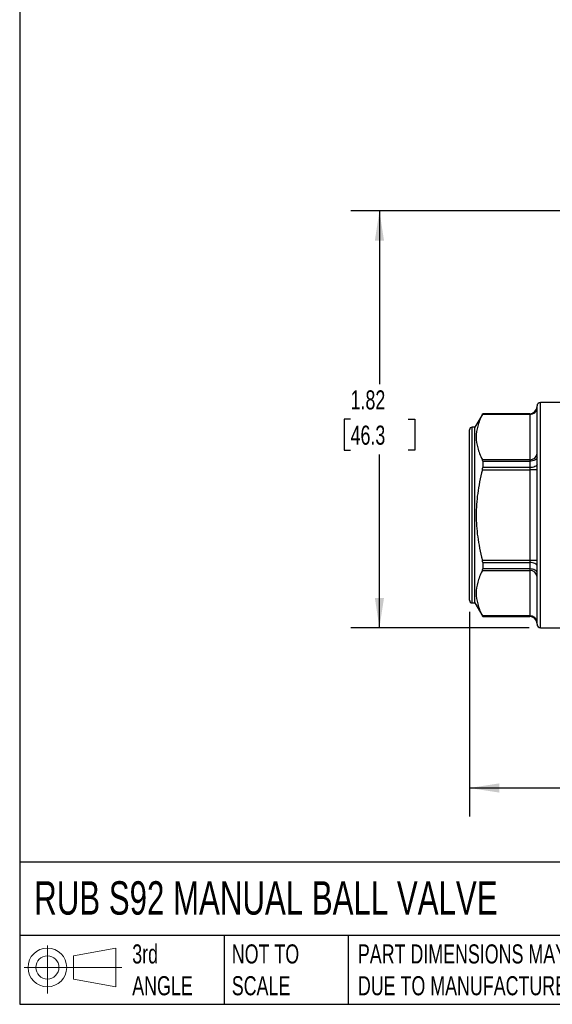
# Model space of a CAD drawing. Header units: inches. Extents: x 0.2 to 10.8, y 0.2 to 8.2.
# Tile 1 of 13: x 0.2 to 2.6, y 0.2 to 4.6. Entities that reach past the tile are written whole.
import ezdxf

# ---------------------------------------------------------------- set-up
doc = ezdxf.new("R2010")
doc.units = ezdxf.units.IN
doc.header["$MEASUREMENT"] = 0
doc.linetypes.add('SLD-Solid', pattern=[0])
doc.layers.add('DIMENSIONS', color=140, linetype='SLD-Solid', lineweight=25)
doc.layers.add('TEXT', color=140, linetype='SLD-Solid', lineweight=25)
doc.layers.add('SLD-DEFPOINTS', color=7, linetype='Continuous')
doc.styles.add('SLDTEXTSTYLE0', font='TXT', dxfattribs={"width": 0.7})
doc.dimstyles.new('SLDDIMSTYLE0', dxfattribs={"dimtxt": 0.084961, "dimasz": 0.13, "dimexe": 0, "dimexo": 0.0625, "dimgap": 0.02124, "dimtad": 0, "dimtih": 1, "dimtoh": 1, "dimrnd": 1e-09, "dimzin": 12, "dimdsep": 46, "dimtxsty": 'SLDTEXTSTYLE0', "dimsah": 1, "dimcen": 0.09, "dimadec": 0, "dimazin": 3, "dimtfac": 1, "dimtofl": 0, "dimtmove": 0, "dimatfit": 3, "dimfxl": 0, "dimfrac": 2, "dimtolj": 1, "dimtzin": 12, "dimarcsym": 0})

# ---------------------------------------------------------------- blocks, each defined once
blk = doc.blocks.new('Block11')
at = {"color": 7, "linetype": 'SLD-Solid', "lineweight": 18}
for p, q in [((0.1019, 0.2091), (0.1019, 0)), ((0.2157, 0.1641), (0.4006, 0.1981)), ((0.4006, 0.1981), (0.4006, 0.0288)), ((0.2157, 0.0628), (0.2157, 0.1641)), ((0, 0.1135), (0.4281, 0.1135)), ((0.2157, 0.0628), (0.4006, 0.0288))]:
    blk.add_line(p, q, dxfattribs=at)
for radius in [0.0846, 0.0506]:
    blk.add_circle((0.1019, 0.1135), radius, dxfattribs=at)
blk = doc.blocks.new('Block12')
at = {"layer": 'SLD-DEFPOINTS'}
blk.add_blockref('Block11', (0, 0), dxfattribs=at)
blk = doc.blocks.new('_D_2')
at = {"layer": 'DIMENSIONS'}
for p, q in [((2.2166, 1.9647), (2.2166, 1.0698)), ((3.9883, 1.9647), (3.9883, 1.0698)), ((2.2166, 1.1948), (2.856, 1.1948)), ((2.9712, 1.1948), (2.9426, 1.1948)), ((2.9426, 1.1948), (2.9426, 1.0598)), ((3.2236, 1.1948), (3.2522, 1.1948)), ((3.2522, 1.1948), (3.2522, 1.0598)), ((3.9883, 1.1948), (3.3388, 1.1948)), ((2.9426, 1.0598), (2.9712, 1.0598)), ((3.2522, 1.0598), (3.2236, 1.0598))]:
    blk.add_line(p, q, dxfattribs=at)
for points in [[(2.2166, 1.1948), (2.3466, 1.1748), (2.3466, 1.2148)], [(3.9883, 1.1948), (3.8583, 1.2148), (3.8583, 1.1748)]]:
    blk.add_solid(points, dxfattribs=at)
at = {"layer": 'DIMENSIONS', "char_height": 0.08333, "attachment_point": 1, "style": 'SLDTEXTSTYLE0'}
for s, insert in [('1.77', (2.9712, 1.3212)), ('45.0', (2.9712, 1.1672))]:
    blk.add_mtext(s, dxfattribs=dict(at, insert=insert))
blk = doc.blocks.new('_D_4')
at = {"layer": 'DIMENSIONS'}
for p, q in [((2.9492, 3.7155), (1.6979, 3.7155)), ((1.8229, 3.7155), (1.8229, 2.9592)), ((1.6967, 2.8051), (1.6681, 2.8051)), ((1.6681, 2.8051), (1.6681, 2.6701)), ((1.9491, 2.8051), (1.9777, 2.8051)), ((1.9777, 2.8051), (1.9777, 2.6701)), ((1.6681, 2.6701), (1.6967, 2.6701)), ((1.9777, 2.6701), (1.9491, 2.6701)), ((1.8229, 1.8947), (1.8229, 2.651)), ((2.4776, 1.8947), (1.6979, 1.8947))]:
    blk.add_line(p, q, dxfattribs=at)
for points in [[(1.8229, 3.7155), (1.8029, 3.5855), (1.8429, 3.5855)], [(1.8229, 1.8947), (1.8429, 2.0247), (1.8029, 2.0247)]]:
    blk.add_solid(points, dxfattribs=at)
at = {"layer": 'DIMENSIONS', "char_height": 0.08333, "attachment_point": 1, "style": 'SLDTEXTSTYLE0'}
for s, insert in [('1.82', (1.6967, 2.9315)), ('46.3', (1.6967, 2.7775))]:
    blk.add_mtext(s, dxfattribs=dict(at, insert=insert))

msp = doc.modelspace()

# ---------------------------------------------------------------- linework, layer by layer
for p, q in [((2.5119, 1.9104), (2.5119, 2.8632)), ((2.6497, 2.8789), (2.5276, 2.8789)), ((2.5276, 1.8947), (2.5276, 2.8789)), ((2.2743, 2.8297), (2.2402, 2.7707)), ((2.2731, 2.8268), (2.4804, 2.8268)), ((2.4804, 2.8297), (2.2743, 2.8297)), ((2.2743, 2.8297), (2.2743, 2.8294)), ((2.4804, 2.8294), (2.2743, 2.8294)), ((2.4804, 2.8297), (2.4804, 2.8294)), ((2.4804, 2.8294), (2.4804, 2.8268)), ((2.4804, 2.8268), (2.4804, 2.6287)), ((2.2166, 2.0147), (2.2166, 2.7588)), ((2.2402, 2.7707), (2.2284, 2.7707)), ((2.2284, 2.0029), (2.2284, 2.7707)), ((2.2402, 2.0029), (2.2402, 2.7707)), ((2.4804, 2.6287), (2.2731, 2.6287)), ((2.4804, 2.6287), (2.4804, 2.6221)), ((2.2731, 2.5849), (2.4804, 2.5849)), ((2.2743, 2.6221), (2.2743, 2.5941)), ((2.2743, 2.6221), (2.4804, 2.6221)), ((2.4804, 2.5941), (2.2743, 2.5941)), ((2.4804, 2.6221), (2.4804, 2.5941)), ((2.4804, 2.5941), (2.4804, 2.5849)), ((2.4804, 2.5849), (2.4804, 2.1887)), ((2.5119, 2.5849), (2.4804, 2.5849)), ((2.4804, 2.1887), (2.2731, 2.1887)), ((2.2743, 2.1795), (2.2743, 2.1515)), ((2.2743, 2.1795), (2.4804, 2.1795)), ((2.4804, 2.1515), (2.2743, 2.1515)), ((2.5119, 2.1887), (2.4804, 2.1887)), ((2.4804, 2.1887), (2.4804, 2.1795)), ((2.4804, 2.1795), (2.4804, 2.1515)), ((2.4804, 2.1515), (2.4804, 2.1449)), ((2.2731, 2.1449), (2.4804, 2.1449)), ((2.4804, 2.1449), (2.4804, 1.9468)), ((2.2284, 2.0029), (2.2402, 2.0029)), ((2.2402, 2.0029), (2.2743, 1.9439)), ((2.4804, 1.9468), (2.2731, 1.9468)), ((2.2743, 1.9442), (2.2743, 1.9439)), ((2.2743, 1.9442), (2.4804, 1.9442)), ((2.2743, 1.9439), (2.4804, 1.9439)), ((2.4804, 1.9468), (2.4804, 1.9442)), ((2.4804, 1.9442), (2.4804, 1.9439)), ((2.5276, 1.8947), (2.6497, 1.8947))]:
    msp.add_line(p, q)
at = {"flags": 128}
for points in [[(2.5119, 2.6389), (2.5113, 2.6356), (2.5095, 2.6325), (2.5066, 2.6296), (2.5027, 2.627), (2.4979, 2.6249), (2.4924, 2.6234), (2.4865, 2.6224), (2.4804, 2.6221)], [(2.5119, 2.6088), (2.5113, 2.6059), (2.5095, 2.6032), (2.5066, 2.6006), (2.5027, 2.5984), (2.4979, 2.5966), (2.4924, 2.5952), (2.4865, 2.5944), (2.4804, 2.5941)], [(2.5119, 2.1648), (2.5113, 2.1676), (2.5095, 2.1704), (2.5066, 2.173), (2.5027, 2.1752), (2.4979, 2.177), (2.4924, 2.1784), (2.4865, 2.1792), (2.4804, 2.1795)], [(2.5119, 2.1347), (2.5113, 2.138), (2.5095, 2.1411), (2.5066, 2.144), (2.5027, 2.1466), (2.4979, 2.1486), (2.4924, 2.1502), (2.4865, 2.1511), (2.4804, 2.1515)]]:
    msp.add_lwpolyline(points, dxfattribs=at)
for centre, radius, start, end in [((2.4804, 2.8612), 0.0315, 270, 0), ((2.4804, 2.8609), 0.0315, 269.9809, 359.9808), ((2.4824, 2.8563), 0.0296, 266.1887, 355.5981), ((2.5276, 2.8632), 0.0157, 90, 180), ((2.2284, 2.7588), 0.0118, 90, 180), ((2.4824, 2.6583), 0.0296, 266.1887, 355.5981), ((2.4824, 2.1153), 0.0296, 4.4019, 93.8113), ((2.2284, 2.0147), 0.0118, 180, 270), ((2.4824, 1.9172), 0.0296, 4.4019, 93.8113), ((2.4804, 1.9127), 0.0315, 0.0192, 90.0191), ((2.4804, 1.9124), 0.0315, 0, 90), ((2.5276, 1.9104), 0.0157, 180, 270)]:
    msp.add_arc(centre, radius, start, end)
for points in [[(2.2731, 2.8268), (2.2635, 2.8083), (2.2568, 2.7914), (2.248, 2.7589), (2.2459, 2.7433), (2.2459, 2.7122), (2.248, 2.6966), (2.2568, 2.6641), (2.2635, 2.6472), (2.2731, 2.6287)], [(2.2731, 2.5849), (2.2635, 2.5479), (2.2568, 2.5141), (2.248, 2.4491), (2.2459, 2.4179), (2.2459, 2.3556), (2.248, 2.3245), (2.2568, 2.2595), (2.2635, 2.2257), (2.2731, 2.1887)], [(2.2731, 2.1449), (2.2635, 2.1264), (2.2568, 2.1095), (2.248, 2.077), (2.2459, 2.0614), (2.2459, 2.0303), (2.248, 2.0147), (2.2568, 1.9822), (2.2635, 1.9653), (2.2731, 1.9468)]]:
    msp.add_open_spline(points, degree=3, knots=[0, 0, 0, 0, 0.25, 0.25, 0.5, 0.5, 0.75, 0.75, 1, 1, 1, 1])
for points in [[(2.2731, 2.8268), (2.2739, 2.8284), (2.2743, 2.8293), (2.2743, 2.8294)], [(2.2743, 2.6221), (2.2743, 2.6249), (2.2739, 2.6271), (2.2731, 2.6287)], [(2.2731, 2.5849), (2.2739, 2.588), (2.2743, 2.5912), (2.2743, 2.5941)], [(2.2743, 2.1795), (2.2743, 2.1824), (2.2739, 2.1856), (2.2731, 2.1887)], [(2.2731, 2.1449), (2.2739, 2.1465), (2.2743, 2.1487), (2.2743, 2.1515)], [(2.2743, 1.9442), (2.2743, 1.9443), (2.2739, 1.9452), (2.2731, 1.9468)]]:
    msp.add_open_spline(points, degree=3)
at = {"layer": 'TEXT'}
for p, q in [((0.25, 8.25), (0.25, 0.25)), ((10.75, 0.8711), (0.25, 0.8711)), ((10.75, 0.55), (0.25, 0.55)), ((1.1435, 0.55), (1.1435, 0.25)), ((1.6865, 0.55), (1.6865, 0.25)), ((0.25, 0.25), (10.75, 0.25))]:
    msp.add_line(p, q, dxfattribs=at)

# ---------------------------------------------------------------- block references
at = {"layer": 'SLD-DEFPOINTS'}
msp.add_blockref('Block12', (0.2692, 0.2974), dxfattribs=at)

# ---------------------------------------------------------------- texts
at = {"layer": 'TEXT', "attachment_point": 1, "style": 'SLDTEXTSTYLE0'}
for s, insert, char_height in [('RUB S92 MANUAL BALL VALVE', (0.3136, 0.7875), 0.145833), ('3rd^JANGLE', (0.7421, 0.5117), 0.08333), ('NOT TO^JSCALE', (1.1774, 0.5117), 0.083333), ("PART DIMENSIONS MAY DIFFER SLIGHTLY ^JDUE TO MANUFACTURER'S VARIANCES", (1.7288, 0.5117), 0.083333)]:
    msp.add_mtext(s, dxfattribs=dict(at, insert=insert, char_height=char_height))

# ---------------------------------------------------------------- dimensions: what is measured, and where the dimension line sits
at = {"layer": 'DIMENSIONS'}
dim = msp.add_linear_dim(base=(1.8229, 3.7155), p1=(2.5276, 1.8947), p2=(2.9992, 3.7155), angle=90, dimstyle='SLDDIMSTYLE0', dxfattribs=at)
dim.commit()
dim.dimension.update_dxf_attribs({"geometry": '_D_4', "text_midpoint": (1.8229, 2.8051), "dimtype": 160})
dim = msp.add_linear_dim(base=(2.2166, 1.1948), p1=(3.9883, 2.0147), p2=(2.2166, 2.0147), dimstyle='SLDDIMSTYLE0', dxfattribs=at)
dim.commit()
dim.dimension.update_dxf_attribs({"geometry": '_D_2', "text_midpoint": (3.0974, 1.1948), "dimtype": 160})

doc.saveas('drawing.dxf')
